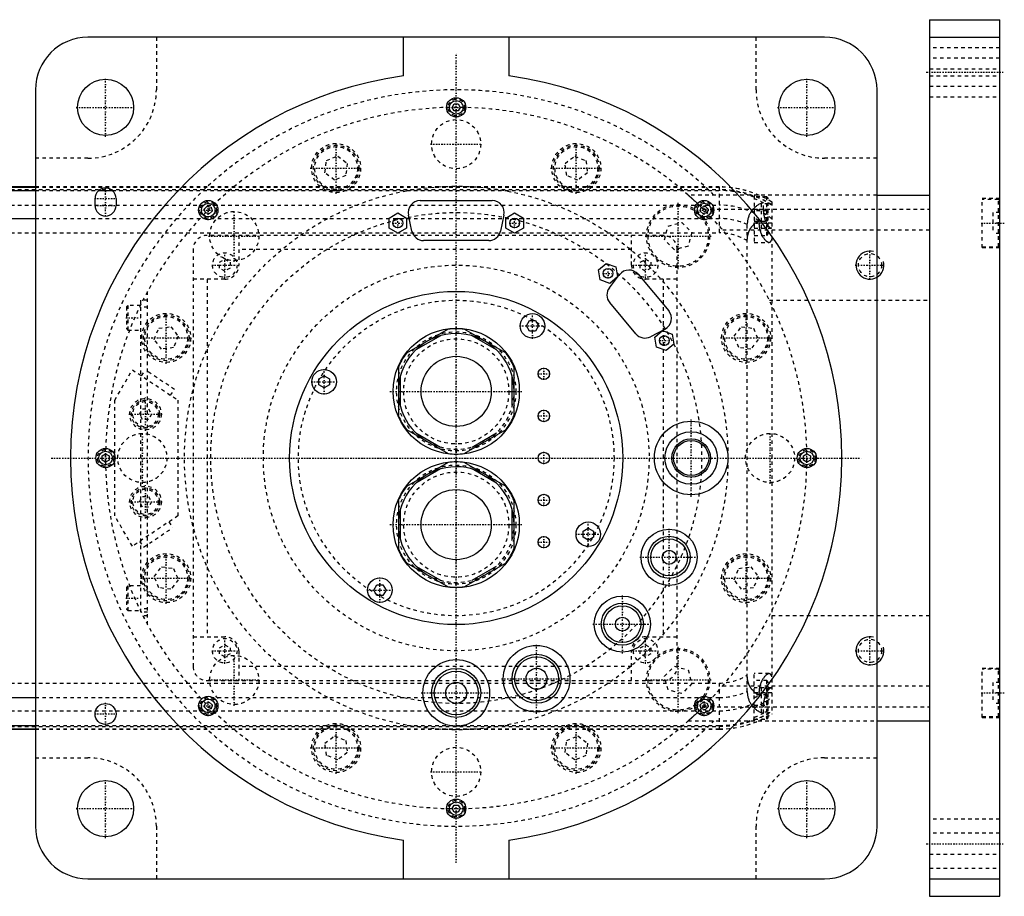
# Model space of a CAD drawing. Extents: x -706 to 156, y -125 to 125.
# Tile 7 of 7: x -124 to 156, y -125 to 125. Entities that reach past the tile are written whole.
import ezdxf

# ---------------------------------------------------------------- set-up
doc = ezdxf.new("R2010")
doc.units = 0
doc.linetypes.add('CENTER', pattern=[1.5, 0.45, -0.5, 0.05, -0.5])
doc.linetypes.add('DASHED', pattern=[2, 1, -1])
for name, color, linetype in [('AM_0', 7, 'CONTINUOUS'), ('AM_10', 7, 'CONTINUOUS'), ('AM_3', 7, 'DASHED'), ('AM_7', 7, 'CENTER')]:
    doc.layers.add(name, color=color, linetype=linetype)

msp = doc.modelspace()

# ---------------------------------------------------------------- linework, layer by layer
at = {"layer": 'AM_0', "color": 7, "linetype": 'CONTINUOUS'}
for p, q in [((135, 125), (155, 125)), ((135, 125), (135, -125)), ((155, -125), (155, 125)), ((105, 120), (-105, 120)), ((-15, 108.97), (-15, 120)), ((15, 120), (15, 108.97)), ((135, 120), (155, 120)), ((-120, 105), (-120, -105)), ((120, -105), (120, 105)), ((-1.15, 100), (-0.58, 101)), ((-0.58, 99), (-1.15, 100)), ((-0.58, 101), (0.58, 101)), ((0.58, 99), (-0.58, 99)), ((0.58, 101), (1.15, 100)), ((1.15, 100), (0.58, 99)), ((-120, 77.32), (-190.79, 77.32)), ((-190.6, 77.28), (-120, 77.28)), ((-186.5, 76.29), (-120, 76.29)), ((-101.93, 76.29), (-98.07, 76.29)), ((-103, 72), (-103, 74)), ((-97, 74), (-97, 72)), ((-10.3, 73.4), (10.3, 73.4)), ((120, 75), (135, 75)), ((-71.83, 71.01), (-71.01, 71.83)), ((-71.53, 69.89), (-71.83, 71.01)), ((-71.01, 71.83), (-69.89, 71.53)), ((-69.6, 70.41), (-70.41, 69.6)), ((-69.89, 71.53), (-69.6, 70.41)), ((69.6, 70.41), (69.89, 71.53)), ((70.41, 69.6), (69.6, 70.41)), ((69.89, 71.53), (71.01, 71.83)), ((71.01, 71.83), (71.83, 71.01)), ((71.83, 71.01), (71.53, 69.89)), ((-167.3, 68.3), (-120, 68.3)), ((-70.41, 69.6), (-71.53, 69.89)), ((-19.15, 68.44), (-16.65, 69.89)), ((-19.15, 65.56), (-19.15, 68.44)), ((-16.65, 69.89), (-14.15, 68.44)), ((-14.15, 68.44), (-14.15, 65.56)), ((-12.62, 64.68), (-13.62, 69.28)), ((13.62, 69.28), (12.62, 64.68)), ((14.15, 68.44), (16.65, 69.89)), ((14.15, 65.56), (14.15, 68.44)), ((16.65, 69.89), (19.15, 68.44)), ((19.15, 68.44), (19.15, 65.56)), ((71.53, 69.89), (70.41, 69.6)), ((-16.65, 64.11), (-19.15, 65.56)), ((-14.15, 65.56), (-16.65, 64.11)), ((16.65, 64.11), (14.15, 65.56)), ((19.15, 65.56), (16.65, 64.11)), ((9.3, 62), (-9.3, 62)), ((40.58, 53.63), (42.79, 55.49)), ((41.08, 50.79), (40.58, 53.63)), ((42.79, 55.49), (45.5, 54.5)), ((45.5, 54.5), (46, 51.65)), ((43.79, 49.8), (41.08, 50.79)), ((43.68, 48.56), (46.56, 52.29)), ((46, 51.65), (43.79, 49.8)), ((51.86, 52.39), (60.6, 41.97)), ((51.22, 35.41), (43.77, 44.3)), ((-2.3, 36.73), (-14.2, 29.85)), ((14.2, 29.85), (2.3, 36.73)), ((20.02, 37.67), (20.88, 39.17)), ((20.88, 36.17), (20.02, 37.67)), ((20.88, 39.17), (22.62, 39.17)), ((22.62, 39.17), (23.48, 37.67)), ((23.48, 37.67), (22.62, 36.17)), ((59.58, 36.78), (55.41, 34.59)), ((-4.51, 34.87), (-11.49, 30.84)), ((11.49, 30.84), (4.51, 34.87)), ((22.62, 36.17), (20.88, 36.17)), ((56.65, 34.48), (58.86, 36.33)), ((57.15, 31.64), (56.65, 34.48)), ((58.86, 36.33), (61.57, 35.35)), ((61.57, 35.35), (62.07, 32.5)), ((59.86, 30.65), (57.15, 31.64)), ((62.07, 32.5), (59.86, 30.65)), ((-16.5, 25.87), (-16.5, 12.12)), ((16.5, 12.12), (16.5, 25.87)), ((-39.17, 22.62), (-37.67, 23.48)), ((-39.17, 20.88), (-39.17, 22.62)), ((-37.67, 23.48), (-36.17, 22.62)), ((-36.17, 22.62), (-36.17, 20.88)), ((-16, 23.03), (-16, 14.97)), ((16, 14.97), (16, 23.03)), ((-37.67, 20.02), (-39.17, 20.88)), ((-36.17, 20.88), (-37.67, 20.02)), ((-14.2, 8.15), (-2.3, 1.27)), ((-11.49, 7.16), (-4.51, 3.13)), ((2.3, 1.27), (14.2, 8.15)), ((4.51, 3.13), (11.49, 7.16)), ((-101, 0.58), (-100, 1.15)), ((-101, -0.58), (-101, 0.58)), ((-100, 1.15), (-99, 0.58)), ((-99, 0.58), (-99, -0.58)), ((99, 0.58), (100, 1.15)), ((99, -0.58), (99, 0.58)), ((100, 1.15), (101, 0.58)), ((101, 0.58), (101, -0.58)), ((-100, -1.15), (-101, -0.58)), ((-99, -0.58), (-100, -1.15)), ((-2.3, -1.27), (-14.2, -8.15)), ((14.2, -8.15), (2.3, -1.27)), ((100, -1.15), (99, -0.58)), ((101, -0.58), (100, -1.15)), ((-4.51, -3.13), (-11.49, -7.16)), ((11.49, -7.16), (4.51, -3.13)), ((-16.5, -12.13), (-16.5, -25.88)), ((16.5, -25.88), (16.5, -12.13)), ((-16, -14.97), (-16, -23.03)), ((16, -23.03), (16, -14.97)), ((36.17, -20.88), (37.67, -20.02)), ((36.17, -22.62), (36.17, -20.88)), ((37.67, -20.02), (39.17, -20.88)), ((39.17, -20.88), (39.17, -22.62)), ((37.67, -23.48), (36.17, -22.62)), ((39.17, -22.62), (37.67, -23.48)), ((-14.2, -29.85), (-2.3, -36.73)), ((-11.49, -30.84), (-4.51, -34.87)), ((2.3, -36.73), (14.2, -29.85)), ((4.51, -34.87), (11.49, -30.84)), ((-23.48, -37.67), (-22.62, -36.17)), ((-22.62, -36.17), (-20.88, -36.17)), ((-20.88, -36.17), (-20.02, -37.67)), ((-22.62, -39.17), (-23.48, -37.67)), ((-20.88, -39.17), (-22.62, -39.17)), ((-20.02, -37.67), (-20.88, -39.17)), ((-167.3, -68.3), (-120, -68.3)), ((-71.83, -71.01), (-71.53, -69.89)), ((-71.53, -69.89), (-70.41, -69.6)), ((-70.41, -69.6), (-69.6, -70.41)), ((69.6, -70.41), (70.41, -69.6)), ((70.41, -69.6), (71.53, -69.89)), ((71.53, -69.89), (71.83, -71.01)), ((-71.01, -71.83), (-71.83, -71.01)), ((-69.89, -71.53), (-71.01, -71.83)), ((-69.6, -70.41), (-69.89, -71.53)), ((69.89, -71.53), (69.6, -70.41)), ((71.01, -71.83), (69.89, -71.53)), ((71.83, -71.01), (71.01, -71.83)), ((120, -75), (135, -75)), ((-190.79, -77.32), (-120, -77.32)), ((-190.6, -77.28), (-120, -77.28)), ((-186.5, -76.29), (-120, -76.29)), ((-1.15, -100), (-0.58, -99)), ((-0.58, -101), (-1.15, -100)), ((-0.58, -99), (0.58, -99)), ((0.58, -101), (-0.58, -101)), ((0.58, -99), (1.15, -100)), ((1.15, -100), (0.58, -101)), ((-15, -120), (-15, -108.97)), ((15, -108.97), (15, -120)), ((-105, -120), (105, -120)), ((135, -120), (155, -120)), ((135, -125), (155, -125))]:
    msp.add_line(p, q, dxfattribs=at)
for centre, radius in [((-100, 100), 8), ((100, 100), 8), ((0, 100), 2.75), ((0, 100), 1.95), ((-70.71, 70.71), 2.75), ((70.71, 70.71), 2.75), ((-70.71, 70.71), 1.95), ((70.71, 70.71), 1.95), ((-16.65, 67), 1.4), ((16.65, 67), 1.4), ((43.29, 52.64), 1.4), ((0, 0), 47.5), ((21.75, 37.67), 3.5), ((0, 19), 18), ((59.36, 33.49), 1.4), ((0, 19), 10), ((25, 24), 1.65), ((-37.67, 21.75), 3.5), ((25, 12), 1.65), ((67, 0), 10.5), ((67, 0), 7.5), ((67, 0), 5.5), ((67, 0), 5), ((-100, 0), 2.75), ((-100, 0), 1.95), ((25, 0), 1.65), ((100, 0), 2.75), ((100, 0), 1.95), ((0, -19), 18), ((0, -19), 10), ((25, -12), 1.65), ((37.67, -21.75), 3.5), ((25, -24), 1.65), ((60.72, -28.32), 8), ((60.72, -28.32), 6), ((60.72, -28.32), 5.25), ((60.72, -28.32), 2), ((-21.75, -37.67), 3.5), ((47.38, -47.38), 8), ((47.38, -47.38), 6), ((47.38, -47.38), 5.25), ((47.38, -47.38), 2), ((22.92, -62.96), 9.5), ((22.92, -62.96), 7), ((0, -67), 9.5), ((22.92, -62.96), 6.25), ((0, -67), 7), ((0, -67), 6.25), ((22.92, -62.96), 3), ((0, -67), 3), ((-100, -73), 3), ((-70.71, -70.71), 2.75), ((-70.71, -70.71), 1.95), ((70.71, -70.71), 2.75), ((70.71, -70.71), 1.95), ((-100, -100), 8), ((100, -100), 8), ((0, -100), 2.75), ((0, -100), 1.95)]:
    msp.add_circle(centre, radius, dxfattribs=at)
for centre, radius, start, end in [((-105, 105), 15, 90, 180), ((105, 105), 15, 0, 90), ((0, 0), 110, 97.8375, 262.1625), ((0, 0), 110, 277.8375, 82.1625), ((-100, 74), 3, 0, 180), ((-10.3, 70), 3.4, 90, 192.2648), ((10.3, 70), 3.4, 347.7352, 90), ((-100, 72), 3, 180, 0), ((-9.3, 65.4), 3.4, 192.2648, 270), ((9.3, 65.4), 3.4, 270, 347.7352), ((49.25, 50.2), 3.4, 40, 142.2648), ((46.37, 46.48), 3.4, 142.2648, 220), ((57.99, 39.79), 3.4, 297.7352, 40), ((0, 19), 17.87, 82.6199, 97.3801), ((0, 19), 16.5, 0, 240), ((53.83, 37.6), 3.4, 220, 297.7352), ((0, 19), 17.88, 142.6199, 157.3801), ((0, 19), 17.88, 22.6199, 37.3801), ((0, 19), 17.88, 202.6199, 217.3801), ((0, 19), 17.87, 322.6199, 337.3801), ((0, 19), 17.87, 262.6199, 277.3801), ((0, -19), 16.5, 0, 240), ((0, -19), 17.87, 82.6199, 97.3801), ((0, -19), 17.88, 142.6199, 157.3801), ((0, -19), 17.87, 22.6199, 37.3801), ((0, -19), 17.87, 202.6199, 217.3801), ((0, -19), 17.87, 322.6199, 337.3801), ((0, -19), 17.87, 262.6199, 277.3801), ((-105, -105), 15, 180, 270), ((105, -105), 15, 270, 0)]:
    msp.add_arc(centre, radius, start, end, dxfattribs=at)
at = {"layer": 'AM_10', "color": 7, "linetype": 'CONTINUOUS'}
for centre in [(118, 55), (118, -55)]:
    msp.add_arc(centre, 4, 75, 15, dxfattribs=at)
at = {"layer": 'AM_3', "color": 6, "linetype": 'DASHED'}
for p, q in [((-85.5, 120), (-85.5, 105)), ((85.5, 105), (85.5, 120)), ((155, 117), (135, 117)), ((155, 114), (135, 114)), ((135, 111), (155, 111)), ((135, 109), (155, 109)), ((135, 106), (155, 106)), ((135, 103), (155, 103)), ((-105, 85.5), (-120, 85.5)), ((-37.45, 81.36), (-37, 84.8)), ((-37, 84.8), (-33.8, 86.12)), ((-33.8, 86.12), (-31.05, 84.01)), ((31.05, 84.01), (33.8, 86.12)), ((33.8, 86.12), (37, 84.8)), ((37, 84.8), (37.45, 81.36)), ((120, 85.5), (105, 85.5)), ((-31.05, 84.01), (-31.5, 80.58)), ((31.5, 80.58), (31.05, 84.01)), ((-34.7, 79.25), (-37.45, 81.36)), ((-31.5, 80.58), (-34.7, 79.25)), ((34.7, 79.25), (31.5, 80.58)), ((37.45, 81.36), (34.7, 79.25)), ((-309, 76.54), (75, 76.54)), ((75, 77.32), (-120, 77.32)), ((-120, 77.28), (75, 77.28)), ((-120, 76.29), (-101.93, 76.29)), ((-98.07, 76.29), (75, 76.29)), ((75, 77.32), (75, 64.2)), ((120, 75), (66.14, 75)), ((85, 74.75), (85, 61.5)), ((88.6, 74.5), (85, 74.5)), ((89, 74.1), (88.6, 74.5)), ((88.6, 63.5), (88.6, 74.5)), ((89, 63.9), (89, 74.1)), ((90, 73.02), (90, -73.02)), ((155, 74), (150, 74)), ((150, 60), (150, 74)), ((154.6, 73.75), (150, 73.75)), ((155, 73.35), (154.6, 73.75)), ((154.6, 60.25), (154.6, 73.75)), ((-309, 72.1), (75, 72.1)), ((70.42, 71), (135, 71)), ((88.6, 70.5), (85, 70.5)), ((87, 72.5), (87, 69.5)), ((89, 72.5), (87, 72.5)), ((87.65, 71), (87.65, 72.74)), ((89, 70.1), (88.6, 70.5)), ((-120, 68.3), (75, 68.3)), ((85, 67.5), (88.6, 67.5)), ((86.34, 67.64), (86.34, 67)), ((89, 69.5), (87, 69.5)), ((87, 68.5), (87, 65.5)), ((89, 68.5), (87, 68.5)), ((88.6, 67.5), (89, 67.9)), ((153, 70), (153, 64)), ((155, 70), (153, 70)), ((59.38, 62.24), (60.43, 66.14)), ((60.43, 66.14), (64.33, 67.19)), ((64.33, 67.19), (67.19, 64.33)), ((135, 65), (75.99, 65)), ((83, -66.56), (83, 66.56)), ((90, 67), (85, 67)), ((85, 65.5), (89.8, 65.5)), ((155, 67), (153, 67)), ((-309, 64.2), (75, 64.2)), ((59, 63.5), (-71, 63.5)), ((-62, 63.5), (-62, 55)), ((50, 55), (50, 63.5)), ((62.24, 59.38), (59.38, 62.24)), ((67.19, 64.33), (66.14, 60.43)), ((85, 63.5), (88.6, 63.5)), ((88.6, 63.5), (89, 63.9)), ((155, 64), (153, 64)), ((-75, 59.5), (-75, -59.5)), ((50, 59.5), (-62, 59.5)), ((66.14, 60.43), (62.24, 59.38)), ((63, -59.5), (63, 59.5)), ((85, 61.5), (89.23, 61.5)), ((150, 60.25), (154.6, 60.25)), ((150, 60), (155, 60)), ((154.6, 60.25), (155, 60.65)), ((-67.5, 55.87), (-66, 56.73)), ((-66, 56.73), (-64.5, 55.87)), ((52.5, 55.87), (54, 56.73)), ((54, 56.73), (55.5, 55.87)), ((-67.5, 54.13), (-67.5, 55.87)), ((-66, 53.27), (-67.5, 54.13)), ((-64.5, 54.13), (-66, 53.27)), ((-64.5, 55.87), (-64.5, 54.13)), ((52.5, 54.13), (52.5, 55.87)), ((54, 53.27), (52.5, 54.13)), ((55.5, 54.13), (54, 53.27)), ((55.5, 55.87), (55.5, 54.13)), ((-66, 51), (-75, 51)), ((-71, 51), (-71, -51)), ((63, 51), (54, 51)), ((59, 51), (59, -51)), ((-90, 45), (-90, -45)), ((-88, 45), (-90, 45)), ((-88, -47.5), (-88, 47.5)), ((89.3, 45), (135, 45)), ((-93.6, 43.5), (-94, 43.1)), ((-94, 43.1), (-94, 36.9)), ((-90, 43.5), (-93.6, 43.5)), ((-93.6, 43.5), (-93.6, 36.5)), ((-88, 43), (-90, 43)), ((-94, 36.9), (-93.6, 36.5)), ((-86.12, 33.8), (-84.8, 37)), ((-84.8, 37), (-81.36, 37.45)), ((-81.36, 37.45), (-79.25, 34.7)), ((79.25, 34.7), (81.36, 37.45)), ((81.36, 37.45), (84.8, 37)), ((84.8, 37), (86.12, 33.8)), ((-93.6, 36.5), (-90, 36.5)), ((-84.01, 31.05), (-86.12, 33.8)), ((-79.25, 34.7), (-80.58, 31.5)), ((80.58, 31.5), (79.25, 34.7)), ((86.12, 33.8), (84.01, 31.05)), ((-80.58, 31.5), (-84.01, 31.05)), ((84.01, 31.05), (80.58, 31.5)), ((-97.35, 16.5), (-92.35, 25.16)), ((-92.35, 25.16), (-79.35, 16.5)), ((-89.75, 23.43), (-88.64, 25.09)), ((-80.32, 19.55), (-88.64, 25.09)), ((-81.43, 17.89), (-80.32, 19.55)), ((-97.35, -16.5), (-97.35, 16.5)), ((-79.35, 16.5), (-79.35, -16.5)), ((-90.33, 12.5), (-89.47, 14)), ((-89.47, 11), (-90.33, 12.5)), ((-89.47, 14), (-87.73, 14)), ((-87.73, 14), (-86.87, 12.5)), ((-86.87, 12.5), (-87.73, 11)), ((-87.73, 11), (-89.47, 11)), ((-90.33, -12.5), (-89.47, -11)), ((-89.47, -11), (-87.73, -11)), ((-87.73, -11), (-86.87, -12.5)), ((-89.47, -14), (-90.33, -12.5)), ((-87.73, -14), (-89.47, -14)), ((-86.87, -12.5), (-87.73, -14)), ((-92.35, -25.16), (-97.35, -16.5)), ((-79.35, -16.5), (-92.35, -25.16)), ((-81.95, -18.23), (-80.84, -19.89)), ((-89.16, -25.44), (-80.84, -19.89)), ((-90.27, -23.77), (-89.16, -25.44)), ((-86.12, -33.8), (-84.01, -31.05)), ((-84.01, -31.05), (-80.58, -31.5)), ((-80.58, -31.5), (-79.25, -34.7)), ((79.25, -34.7), (80.58, -31.5)), ((80.58, -31.5), (84.01, -31.05)), ((84.01, -31.05), (86.12, -33.8)), ((-93.6, -36.5), (-94, -36.9)), ((-90, -36.5), (-93.6, -36.5)), ((-93.6, -36.5), (-93.6, -43.5)), ((-84.8, -37), (-86.12, -33.8)), ((-79.25, -34.7), (-81.36, -37.45)), ((81.36, -37.45), (79.25, -34.7)), ((86.12, -33.8), (84.8, -37)), ((-94, -36.9), (-94, -43.1)), ((-81.36, -37.45), (-84.8, -37)), ((84.8, -37), (81.36, -37.45)), ((-94, -43.1), (-93.6, -43.5)), ((-93.6, -43.5), (-90, -43.5)), ((-88, -43), (-90, -43)), ((-88, -44), (-90, -44)), ((-88, -45), (-90, -45)), ((135, -45), (89.3, -45)), ((-75, -51), (-66, -51)), ((-67.5, -54.13), (-66, -53.27)), ((-66, -53.27), (-64.5, -54.13)), ((52.5, -54.13), (54, -53.27)), ((54, -51), (63, -51)), ((54, -53.27), (55.5, -54.13)), ((-67.5, -55.87), (-67.5, -54.13)), ((-66, -56.73), (-67.5, -55.87)), ((-64.5, -55.87), (-66, -56.73)), ((-64.5, -54.13), (-64.5, -55.87)), ((-62, -55), (-62, -63.5)), ((50, -63.5), (50, -55)), ((52.5, -55.87), (52.5, -54.13)), ((54, -56.73), (52.5, -55.87)), ((55.5, -55.87), (54, -56.73)), ((55.5, -54.13), (55.5, -55.87)), ((50, -59.5), (-62, -59.5)), ((59.38, -62.24), (62.24, -59.38)), ((62.24, -59.38), (66.14, -60.43)), ((66.14, -60.43), (67.19, -64.33)), ((89.23, -61.5), (85, -61.5)), ((85, -74.75), (85, -61.5)), ((155, -60), (150, -60)), ((150, -74), (150, -60)), ((154.6, -60.25), (150, -60.25)), ((155, -60.65), (154.6, -60.25)), ((154.6, -73.75), (154.6, -60.25)), ((-309, -64.2), (75, -64.2)), ((-71, -63.5), (59, -63.5)), ((60.43, -66.14), (59.38, -62.24)), ((67.19, -64.33), (64.33, -67.19)), ((75, -64.2), (75, -77.32)), ((88.6, -63.5), (85, -63.5)), ((89, -63.9), (88.6, -63.5)), ((88.6, -74.5), (88.6, -63.5)), ((89, -74.1), (89, -63.9)), ((153, -64), (153, -70)), ((155, -64), (153, -64)), ((64.33, -67.19), (60.43, -66.14)), ((75.99, -65), (135, -65)), ((89.8, -65.5), (85, -65.5)), ((90, -67), (85, -67)), ((86.34, -67), (86.34, -67.64)), ((87, -65.5), (87, -68.5)), ((155, -67), (153, -67)), ((-120, -68.3), (75, -68.3)), ((88.6, -67.5), (85, -67.5)), ((89, -68.5), (87, -68.5)), ((87, -69.5), (87, -72.5)), ((89, -69.5), (87, -69.5)), ((89, -67.9), (88.6, -67.5)), ((88.6, -70.5), (89, -70.1)), ((155, -70), (153, -70)), ((-309, -72.1), (75, -72.1)), ((70.42, -71), (135, -71)), ((85, -70.5), (88.6, -70.5)), ((89, -72.5), (87, -72.5)), ((87.65, -72.74), (87.65, -71)), ((66.14, -75), (120, -75)), ((85, -74.5), (88.6, -74.5)), ((88.6, -74.5), (89, -74.1)), ((150, -73.75), (154.6, -73.75)), ((150, -74), (155, -74)), ((154.6, -73.75), (155, -73.35)), ((-309, -76.54), (75, -76.54)), ((-120, -76.29), (75, -76.29)), ((-120, -77.28), (75, -77.28)), ((-120, -77.32), (75, -77.32)), ((-37.45, -81.36), (-34.7, -79.25)), ((-37, -84.8), (-37.45, -81.36)), ((-34.7, -79.25), (-31.5, -80.58)), ((-31.5, -80.58), (-31.05, -84.01)), ((31.05, -84.01), (31.5, -80.58)), ((31.5, -80.58), (34.7, -79.25)), ((34.7, -79.25), (37.45, -81.36)), ((37.45, -81.36), (37, -84.8)), ((-31.05, -84.01), (-33.8, -86.12)), ((33.8, -86.12), (31.05, -84.01)), ((-120, -85.5), (-105, -85.5)), ((-33.8, -86.12), (-37, -84.8)), ((37, -84.8), (33.8, -86.12)), ((105, -85.5), (120, -85.5)), ((155, -103), (135, -103)), ((-85.5, -105), (-85.5, -120)), ((85.5, -120), (85.5, -105)), ((155, -107), (135, -107)), ((135, -113), (155, -113)), ((135, -117), (155, -117))]:
    msp.add_line(p, q, dxfattribs=at)
for points in [[(66.14, 75, 0), (66.14, 75, 0), (66.15, 75, 0), (66.15, 75, 0), (66.15, 74.99, 0), (66.15, 74.99, 0), (66.16, 74.99, 0), (66.16, 74.98, 0), (66.17, 74.97, 0), (66.18, 74.97, 0), (66.19, 74.96, 0), (66.2, 74.95, 0), (66.21, 74.95, 0), (66.22, 74.93, 0), (66.23, 74.92, 0), (66.25, 74.91, 0), (66.27, 74.89, 0), (66.29, 74.87, 0), (66.3, 74.87, 0), (66.31, 74.86, 0), (66.33, 74.84, 0), (66.35, 74.82, 0), (66.36, 74.81, 0), (66.37, 74.8, 0), (66.4, 74.77, 0), (66.42, 74.75, 0), (66.44, 74.74, 0), (66.45, 74.73, 0), (66.48, 74.7, 0), (66.51, 74.68, 0), (66.54, 74.65, 0), (66.57, 74.62, 0), (66.6, 74.59, 0), (66.62, 74.58, 0), (66.63, 74.57, 0), (66.67, 74.54, 0), (66.7, 74.51, 0), (66.74, 74.47, 0), (66.77, 74.44, 0), (66.81, 74.41, 0), (66.83, 74.39, 0), (66.84, 74.38, 0), (66.88, 74.34, 0), (66.92, 74.31, 0), (66.96, 74.27, 0), (67, 74.24, 0), (67.04, 74.2, 0), (67.06, 74.19, 0), (67.08, 74.17, 0), (67.12, 74.13, 0), (67.16, 74.1, 0), (67.2, 74.06, 0), (67.24, 74.02, 0), (67.28, 73.99, 0), (67.3, 73.97, 0), (67.32, 73.95, 0), (67.36, 73.91, 0), (67.4, 73.87, 0), (67.45, 73.83, 0), (67.49, 73.79, 0), (67.53, 73.75, 0), (67.55, 73.73, 0), (67.58, 73.71, 0), (67.62, 73.67, 0), (67.67, 73.63, 0), (67.69, 73.61, 0), (67.83, 73.48, 0), (68.12, 73.21, 0), (68.41, 72.94, 0), (68.72, 72.65, 0), (69.03, 72.35, 0), (69.34, 72.05, 0), (69.5, 71.9, 0), (69.66, 71.75, 0), (69.97, 71.45, 0), (70.27, 71.15, 0), (70.42, 71, 0)], [(84.35, 70.61, 0), (84.28, 70.52, 0), (84.15, 70.34, 0), (84.03, 70.15, 0), (83.97, 70.06, 0), (83.91, 69.96, 0), (83.79, 69.76, 0), (83.68, 69.55, 0), (83.58, 69.34, 0), (83.49, 69.12, 0), (83.4, 68.9, 0), (83.36, 68.78, 0), (83.32, 68.67, 0), (83.25, 68.43, 0), (83.19, 68.19, 0), (83.13, 67.94, 0), (83.09, 67.7, 0), (83.05, 67.45, 0), (83.04, 67.32, 0), (83.03, 67.2, 0), (83.01, 66.94, 0), (83, 66.69, 0), (83, 66.56, 0)], [(87.65, 72.74, 0), (87.56, 72.73, 0), (87.38, 72.7, 0), (87.2, 72.65, 0), (87.11, 72.62, 0), (87.01, 72.59, 0), (86.83, 72.53, 0), (86.64, 72.45, 0), (86.44, 72.36, 0), (86.25, 72.26, 0), (86.06, 72.15, 0), (85.97, 72.09, 0), (85.87, 72.03, 0), (85.68, 71.9, 0), (85.5, 71.76, 0), (85.31, 71.61, 0), (85.13, 71.45, 0), (84.95, 71.28, 0), (84.86, 71.19, 0), (84.78, 71.1, 0), (84.6, 70.91, 0), (84.43, 70.71, 0), (84.35, 70.61, 0)], [(89.8, 65.5, 0), (89.79, 65.5, 0), (89.77, 65.5, 0), (89.75, 65.5, 0), (89.74, 65.5, 0), (89.73, 65.51, 0), (89.71, 65.51, 0), (89.7, 65.52, 0), (89.68, 65.52, 0), (89.66, 65.53, 0), (89.63, 65.54, 0), (89.62, 65.55, 0), (89.61, 65.55, 0), (89.59, 65.56, 0), (89.57, 65.57, 0), (89.55, 65.59, 0), (89.53, 65.6, 0), (89.5, 65.62, 0), (89.49, 65.63, 0), (89.48, 65.64, 0), (89.46, 65.65, 0), (89.43, 65.67, 0), (89.42, 65.68, 0), (89.41, 65.69, 0), (89.39, 65.72, 0), (89.36, 65.74, 0), (89.35, 65.75, 0), (89.34, 65.76, 0), (89.31, 65.79, 0), (89.29, 65.81, 0), (89.26, 65.84, 0), (89.24, 65.87, 0), (89.21, 65.9, 0), (89.2, 65.92, 0), (89.18, 65.93, 0), (89.16, 65.96, 0), (89.13, 66, 0), (89.11, 66.03, 0), (89.08, 66.06, 0), (89.05, 66.1, 0), (89.04, 66.12, 0), (89.03, 66.14, 0), (89, 66.17, 0), (88.97, 66.21, 0), (88.95, 66.25, 0), (88.92, 66.29, 0), (88.89, 66.34, 0), (88.88, 66.36, 0), (88.87, 66.38, 0), (88.84, 66.42, 0), (88.81, 66.47, 0), (88.79, 66.51, 0), (88.76, 66.56, 0), (88.73, 66.6, 0), (88.72, 66.63, 0), (88.71, 66.65, 0), (88.68, 66.7, 0), (88.66, 66.75, 0), (88.63, 66.8, 0), (88.6, 66.85, 0), (88.58, 66.9, 0), (88.57, 66.93, 0), (88.55, 66.95, 0), (88.53, 67, 0), (88.5, 67.06, 0), (88.49, 67.08, 0), (88.48, 67.11, 0), (88.45, 67.16, 0), (88.43, 67.22, 0), (88.42, 67.25, 0), (88.41, 67.28, 0), (88.38, 67.33, 0), (88.36, 67.39, 0), (88.33, 67.45, 0), (88.31, 67.51, 0), (88.28, 67.57, 0), (88.27, 67.6, 0), (88.26, 67.63, 0), (88.24, 67.69, 0), (88.21, 67.76, 0), (88.19, 67.82, 0), (88.17, 67.89, 0), (88.15, 67.95, 0), (88.13, 67.99, 0), (88.12, 68.02, 0), (88.1, 68.09, 0), (88.08, 68.16, 0), (88.06, 68.23, 0), (88.04, 68.3, 0), (88.02, 68.37, 0), (88.01, 68.41, 0), (88, 68.44, 0), (87.98, 68.52, 0), (87.96, 68.59, 0), (87.94, 68.66, 0), (87.92, 68.74, 0), (87.9, 68.81, 0), (87.89, 68.85, 0), (87.88, 68.89, 0), (87.87, 68.96, 0), (87.85, 69.04, 0), (87.84, 69.12, 0), (87.82, 69.2, 0), (87.81, 69.27, 0), (87.8, 69.31, 0), (87.79, 69.35, 0), (87.78, 69.43, 0), (87.77, 69.51, 0), (87.76, 69.55, 0), (87.75, 69.59, 0), (87.74, 69.67, 0), (87.73, 69.75, 0), (87.73, 69.79, 0), (87.72, 69.83, 0), (87.71, 69.91, 0), (87.7, 69.99, 0), (87.69, 70.07, 0), (87.69, 70.15, 0), (87.68, 70.24, 0), (87.68, 70.28, 0), (87.67, 70.32, 0), (87.67, 70.4, 0), (87.66, 70.48, 0), (87.66, 70.56, 0), (87.66, 70.64, 0), (87.65, 70.72, 0), (87.65, 70.76, 0), (87.65, 70.8, 0), (87.65, 70.88, 0), (87.65, 70.96, 0), (87.65, 71, 0)], [(83, 61.92, 0), (83, 62.15, 0), (83.01, 62.41, 0), (83.02, 62.48, 0), (83.02, 62.55, 0), (83.03, 62.59, 0), (83.03, 62.63, 0), (83.04, 62.7, 0), (83.04, 62.77, 0), (83.05, 62.85, 0), (83.06, 62.92, 0), (83.07, 62.99, 0), (83.07, 63.03, 0), (83.08, 63.07, 0), (83.09, 63.14, 0), (83.1, 63.21, 0), (83.11, 63.25, 0), (83.11, 63.28, 0), (83.13, 63.36, 0), (83.14, 63.43, 0), (83.15, 63.46, 0), (83.16, 63.5, 0), (83.17, 63.57, 0), (83.19, 63.64, 0), (83.21, 63.71, 0), (83.22, 63.78, 0), (83.24, 63.86, 0), (83.25, 63.89, 0), (83.26, 63.93, 0), (83.28, 63.99, 0), (83.3, 64.06, 0), (83.32, 64.13, 0), (83.35, 64.2, 0), (83.37, 64.27, 0), (83.38, 64.3, 0), (83.39, 64.33, 0), (83.42, 64.4, 0), (83.44, 64.47, 0), (83.47, 64.53, 0), (83.49, 64.6, 0), (83.52, 64.66, 0), (83.54, 64.69, 0), (83.55, 64.72, 0), (83.58, 64.79, 0), (83.61, 64.85, 0), (83.64, 64.91, 0), (83.67, 64.97, 0), (83.7, 65.03, 0), (83.71, 65.06, 0), (83.73, 65.09, 0), (83.76, 65.15, 0), (83.79, 65.21, 0), (83.83, 65.27, 0), (83.86, 65.33, 0), (83.89, 65.39, 0), (83.91, 65.42, 0), (83.93, 65.45, 0), (83.96, 65.5, 0), (84, 65.56, 0), (84.02, 65.59, 0), (84.04, 65.61, 0), (84.07, 65.67, 0), (84.11, 65.72, 0), (84.13, 65.75, 0), (84.15, 65.78, 0), (84.19, 65.83, 0), (84.22, 65.88, 0), (84.26, 65.93, 0), (84.3, 65.98, 0), (84.34, 66.03, 0), (84.36, 66.06, 0), (84.38, 66.08, 0), (84.42, 66.13, 0), (84.46, 66.18, 0), (84.6, 66.34, 0), (84.86, 66.6, 0), (85.11, 66.84, 0), (85.38, 67.05, 0), (85.51, 67.15, 0), (85.65, 67.25, 0), (85.92, 67.42, 0), (86.2, 67.57, 0), (86.34, 67.64, 0)], [(86.34, 67, 0), (86.34, 66.96, 0), (86.34, 66.88, 0), (86.34, 66.79, 0), (86.34, 66.75, 0), (86.34, 66.71, 0), (86.35, 66.63, 0), (86.35, 66.54, 0), (86.36, 66.46, 0), (86.36, 66.37, 0), (86.37, 66.29, 0), (86.38, 66.25, 0), (86.38, 66.21, 0), (86.39, 66.12, 0), (86.4, 66.04, 0), (86.41, 65.95, 0), (86.42, 65.87, 0), (86.44, 65.79, 0), (86.44, 65.75, 0), (86.45, 65.71, 0), (86.47, 65.62, 0), (86.48, 65.54, 0), (86.49, 65.5, 0)], [(86.49, 65.5, 0), (86.5, 65.44, 0), (86.53, 65.31, 0), (86.56, 65.19, 0), (86.58, 65.13, 0), (86.59, 65.07, 0), (86.63, 64.95, 0), (86.66, 64.83, 0), (86.7, 64.71, 0), (86.73, 64.6, 0), (86.77, 64.48, 0), (86.79, 64.43, 0), (86.82, 64.37, 0), (86.86, 64.26, 0), (86.9, 64.15, 0), (86.94, 64.04, 0), (86.99, 63.94, 0), (87.04, 63.84, 0), (87.06, 63.79, 0), (87.08, 63.74, 0), (87.13, 63.64, 0), (87.18, 63.54, 0), (87.2, 63.5, 0)], [(90, 65.59, 0), (89.97, 65.56, 0), (89.9, 65.52, 0), (89.84, 65.5, 0), (89.8, 65.5, 0)], [(87.2, 63.5, 0), (87.26, 63.4, 0), (87.37, 63.2, 0), (87.48, 63.02, 0), (87.53, 62.93, 0), (87.59, 62.84, 0), (87.71, 62.67, 0), (87.83, 62.51, 0), (87.95, 62.36, 0), (88.07, 62.22, 0), (88.19, 62.09, 0), (88.25, 62.03, 0), (88.31, 61.98, 0), (88.43, 61.87, 0), (88.55, 61.78, 0), (88.66, 61.7, 0), (88.78, 61.63, 0), (88.89, 61.58, 0), (88.94, 61.56, 0), (88.99, 61.54, 0), (89.09, 61.51, 0), (89.19, 61.5, 0), (89.23, 61.5, 0)], [(89.23, 61.5, 0), (89.26, 61.5, 0), (89.31, 61.51, 0), (89.37, 61.52, 0), (89.39, 61.52, 0), (89.42, 61.53, 0), (89.47, 61.55, 0), (89.52, 61.58, 0), (89.57, 61.61, 0), (89.62, 61.65, 0), (89.66, 61.69, 0), (89.69, 61.72, 0), (89.71, 61.74, 0), (89.75, 61.8, 0), (89.79, 61.86, 0), (89.83, 61.93, 0), (89.86, 62, 0), (89.9, 62.08, 0), (89.91, 62.12, 0), (89.93, 62.16, 0), (89.96, 62.25, 0), (89.99, 62.34, 0), (90, 62.39, 0)], [(89.23, -61.5, 0), (89.19, -61.5, 0), (89.09, -61.51, 0), (88.99, -61.54, 0), (88.94, -61.56, 0), (88.89, -61.58, 0), (88.78, -61.63, 0), (88.66, -61.7, 0), (88.55, -61.78, 0), (88.43, -61.87, 0), (88.31, -61.98, 0), (88.25, -62.03, 0), (88.19, -62.09, 0), (88.07, -62.22, 0), (87.95, -62.36, 0), (87.83, -62.51, 0), (87.71, -62.67, 0), (87.59, -62.84, 0), (87.53, -62.93, 0), (87.48, -63.02, 0), (87.37, -63.2, 0), (87.26, -63.4, 0), (87.2, -63.5, 0)], [(90, -62.39, 0), (89.99, -62.34, 0), (89.96, -62.25, 0), (89.93, -62.16, 0), (89.91, -62.12, 0), (89.9, -62.08, 0), (89.86, -62, 0), (89.83, -61.93, 0), (89.79, -61.86, 0), (89.75, -61.8, 0), (89.71, -61.74, 0), (89.69, -61.72, 0), (89.66, -61.69, 0), (89.62, -61.65, 0), (89.57, -61.61, 0), (89.52, -61.58, 0), (89.47, -61.55, 0), (89.42, -61.53, 0), (89.39, -61.52, 0), (89.37, -61.52, 0), (89.31, -61.51, 0), (89.26, -61.5, 0), (89.23, -61.5, 0)], [(86.34, -67.64, 0), (86.2, -67.57, 0), (85.92, -67.42, 0), (85.64, -67.24, 0), (85.5, -67.14, 0), (85.36, -67.04, 0), (85.1, -66.82, 0), (84.84, -66.59, 0), (84.59, -66.32, 0), (84.45, -66.16, 0), (84.41, -66.11, 0), (84.37, -66.07, 0), (84.35, -66.04, 0), (84.33, -66.02, 0), (84.29, -65.97, 0), (84.25, -65.92, 0), (84.21, -65.87, 0), (84.17, -65.81, 0), (84.14, -65.76, 0), (84.12, -65.73, 0), (84.1, -65.71, 0), (84.06, -65.65, 0), (84.03, -65.6, 0), (84.01, -65.57, 0), (83.99, -65.54, 0), (83.96, -65.49, 0), (83.92, -65.43, 0), (83.9, -65.4, 0), (83.89, -65.38, 0), (83.85, -65.32, 0), (83.82, -65.26, 0), (83.79, -65.2, 0), (83.75, -65.14, 0), (83.72, -65.08, 0), (83.71, -65.05, 0), (83.69, -65.02, 0), (83.66, -64.96, 0), (83.63, -64.9, 0), (83.6, -64.83, 0), (83.57, -64.77, 0), (83.54, -64.71, 0), (83.53, -64.68, 0), (83.52, -64.64, 0), (83.49, -64.58, 0), (83.46, -64.52, 0), (83.44, -64.45, 0), (83.41, -64.39, 0), (83.39, -64.32, 0), (83.38, -64.29, 0), (83.37, -64.25, 0), (83.34, -64.19, 0), (83.32, -64.12, 0), (83.3, -64.05, 0), (83.28, -63.98, 0), (83.26, -63.92, 0), (83.25, -63.88, 0), (83.24, -63.85, 0), (83.22, -63.78, 0), (83.2, -63.71, 0), (83.19, -63.64, 0), (83.17, -63.57, 0), (83.16, -63.5, 0), (83.15, -63.46, 0), (83.14, -63.43, 0), (83.13, -63.36, 0), (83.11, -63.28, 0), (83.11, -63.25, 0), (83.1, -63.21, 0), (83.09, -63.14, 0), (83.08, -63.07, 0), (83.07, -63.03, 0), (83.07, -62.99, 0), (83.06, -62.92, 0), (83.05, -62.85, 0), (83.04, -62.77, 0), (83.04, -62.7, 0), (83.03, -62.63, 0), (83.03, -62.59, 0), (83.02, -62.55, 0), (83.02, -62.48, 0), (83.01, -62.41, 0), (83, -62.15, 0), (83, -61.92, 0)], [(87.2, -63.5, 0), (87.18, -63.54, 0), (87.13, -63.64, 0), (87.08, -63.74, 0), (87.06, -63.79, 0), (87.04, -63.84, 0), (86.99, -63.94, 0), (86.94, -64.04, 0), (86.9, -64.15, 0), (86.86, -64.26, 0), (86.82, -64.37, 0), (86.79, -64.43, 0), (86.77, -64.48, 0), (86.73, -64.6, 0), (86.7, -64.71, 0), (86.66, -64.83, 0), (86.63, -64.95, 0), (86.59, -65.07, 0), (86.58, -65.13, 0), (86.56, -65.19, 0), (86.53, -65.31, 0), (86.5, -65.44, 0), (86.49, -65.5, 0)], [(83, -66.56, 0), (83, -66.69, 0), (83.01, -66.94, 0), (83.03, -67.19, 0), (83.04, -67.32, 0), (83.05, -67.44, 0), (83.09, -67.69, 0), (83.13, -67.94, 0), (83.18, -68.19, 0), (83.25, -68.43, 0), (83.32, -68.66, 0), (83.36, -68.78, 0), (83.4, -68.89, 0), (83.49, -69.12, 0), (83.58, -69.34, 0), (83.68, -69.55, 0), (83.79, -69.76, 0), (83.91, -69.96, 0), (83.97, -70.06, 0), (84.03, -70.15, 0), (84.15, -70.34, 0), (84.28, -70.52, 0), (84.35, -70.61, 0)], [(86.49, -65.5, 0), (86.48, -65.54, 0), (86.47, -65.62, 0), (86.45, -65.71, 0), (86.44, -65.75, 0), (86.44, -65.79, 0), (86.42, -65.87, 0), (86.41, -65.95, 0), (86.4, -66.04, 0), (86.39, -66.12, 0), (86.38, -66.21, 0), (86.38, -66.25, 0), (86.37, -66.29, 0), (86.36, -66.37, 0), (86.36, -66.46, 0), (86.35, -66.54, 0), (86.35, -66.63, 0), (86.34, -66.71, 0), (86.34, -66.75, 0), (86.34, -66.79, 0), (86.34, -66.88, 0), (86.34, -66.96, 0), (86.34, -67, 0)], [(87.65, -71, 0), (87.65, -70.96, 0), (87.65, -70.88, 0), (87.65, -70.8, 0), (87.65, -70.76, 0), (87.65, -70.72, 0), (87.66, -70.64, 0), (87.66, -70.56, 0), (87.66, -70.48, 0), (87.67, -70.4, 0), (87.67, -70.32, 0), (87.68, -70.28, 0), (87.68, -70.24, 0), (87.69, -70.15, 0), (87.69, -70.07, 0), (87.7, -69.99, 0), (87.71, -69.91, 0), (87.72, -69.83, 0), (87.73, -69.79, 0), (87.73, -69.75, 0), (87.74, -69.67, 0), (87.75, -69.59, 0), (87.76, -69.55, 0), (87.77, -69.51, 0), (87.78, -69.43, 0), (87.79, -69.35, 0), (87.8, -69.31, 0), (87.81, -69.27, 0), (87.82, -69.2, 0), (87.84, -69.12, 0), (87.85, -69.04, 0), (87.87, -68.96, 0), (87.88, -68.89, 0), (87.89, -68.85, 0), (87.9, -68.81, 0), (87.92, -68.74, 0), (87.94, -68.66, 0), (87.96, -68.59, 0), (87.98, -68.52, 0), (88, -68.44, 0), (88.01, -68.41, 0), (88.02, -68.37, 0), (88.04, -68.3, 0), (88.06, -68.23, 0), (88.08, -68.16, 0), (88.1, -68.09, 0), (88.12, -68.02, 0), (88.13, -67.99, 0), (88.15, -67.95, 0), (88.17, -67.89, 0), (88.19, -67.82, 0), (88.21, -67.76, 0), (88.24, -67.69, 0), (88.26, -67.63, 0), (88.27, -67.6, 0), (88.28, -67.57, 0), (88.31, -67.51, 0), (88.33, -67.45, 0), (88.36, -67.39, 0), (88.38, -67.33, 0), (88.41, -67.28, 0), (88.42, -67.25, 0), (88.43, -67.22, 0), (88.45, -67.16, 0), (88.48, -67.11, 0), (88.49, -67.08, 0), (88.5, -67.06, 0), (88.53, -67, 0), (88.55, -66.95, 0), (88.57, -66.93, 0), (88.58, -66.9, 0), (88.6, -66.85, 0), (88.63, -66.8, 0), (88.66, -66.75, 0), (88.68, -66.7, 0), (88.71, -66.65, 0), (88.72, -66.63, 0), (88.73, -66.6, 0), (88.76, -66.56, 0), (88.79, -66.51, 0), (88.81, -66.47, 0), (88.84, -66.42, 0), (88.87, -66.38, 0), (88.88, -66.36, 0), (88.89, -66.34, 0), (88.92, -66.29, 0), (88.95, -66.25, 0), (88.97, -66.21, 0), (89, -66.17, 0), (89.03, -66.14, 0), (89.04, -66.12, 0), (89.05, -66.1, 0), (89.08, -66.06, 0), (89.11, -66.03, 0), (89.13, -66, 0), (89.16, -65.96, 0), (89.18, -65.93, 0), (89.2, -65.92, 0), (89.21, -65.9, 0), (89.24, -65.87, 0), (89.26, -65.84, 0), (89.29, -65.81, 0), (89.31, -65.79, 0), (89.34, -65.76, 0), (89.35, -65.75, 0), (89.36, -65.74, 0), (89.39, -65.72, 0), (89.41, -65.69, 0), (89.42, -65.68, 0), (89.43, -65.67, 0), (89.46, -65.65, 0), (89.48, -65.64, 0), (89.49, -65.63, 0), (89.5, -65.62, 0), (89.53, -65.6, 0), (89.55, -65.59, 0), (89.57, -65.57, 0), (89.59, -65.56, 0), (89.61, -65.55, 0), (89.62, -65.55, 0), (89.63, -65.54, 0), (89.66, -65.53, 0), (89.68, -65.52, 0), (89.7, -65.52, 0), (89.71, -65.51, 0), (89.73, -65.51, 0), (89.74, -65.5, 0), (89.75, -65.5, 0), (89.77, -65.5, 0), (89.79, -65.5, 0), (89.8, -65.5, 0)], [(89.8, -65.5, 0), (89.84, -65.5, 0), (89.9, -65.52, 0), (89.97, -65.56, 0), (90, -65.59, 0)], [(70.42, -71, 0), (70.27, -71.15, 0), (69.97, -71.45, 0), (69.66, -71.75, 0), (69.5, -71.9, 0), (69.34, -72.05, 0), (69.03, -72.35, 0), (68.72, -72.65, 0), (68.41, -72.94, 0), (68.12, -73.21, 0), (67.83, -73.48, 0), (67.69, -73.61, 0), (67.67, -73.63, 0), (67.62, -73.67, 0), (67.58, -73.71, 0), (67.55, -73.73, 0), (67.53, -73.75, 0), (67.49, -73.79, 0), (67.45, -73.83, 0), (67.4, -73.87, 0), (67.36, -73.91, 0), (67.32, -73.95, 0), (67.3, -73.97, 0), (67.28, -73.99, 0), (67.24, -74.02, 0), (67.2, -74.06, 0), (67.16, -74.1, 0), (67.12, -74.13, 0), (67.08, -74.17, 0), (67.06, -74.19, 0), (67.04, -74.2, 0), (67, -74.24, 0), (66.96, -74.27, 0), (66.92, -74.31, 0), (66.88, -74.34, 0), (66.84, -74.38, 0), (66.83, -74.39, 0), (66.81, -74.41, 0), (66.77, -74.44, 0), (66.74, -74.47, 0), (66.7, -74.51, 0), (66.67, -74.54, 0), (66.63, -74.57, 0), (66.62, -74.58, 0), (66.6, -74.59, 0), (66.57, -74.62, 0), (66.54, -74.65, 0), (66.51, -74.68, 0), (66.48, -74.7, 0), (66.45, -74.73, 0), (66.44, -74.74, 0), (66.42, -74.75, 0), (66.4, -74.77, 0), (66.37, -74.8, 0), (66.36, -74.81, 0), (66.35, -74.82, 0), (66.33, -74.84, 0), (66.31, -74.86, 0), (66.3, -74.87, 0), (66.29, -74.87, 0), (66.27, -74.89, 0), (66.25, -74.91, 0), (66.23, -74.92, 0), (66.22, -74.93, 0), (66.21, -74.95, 0), (66.2, -74.95, 0), (66.19, -74.96, 0), (66.18, -74.97, 0), (66.17, -74.97, 0), (66.16, -74.98, 0), (66.16, -74.99, 0), (66.15, -74.99, 0), (66.15, -74.99, 0), (66.15, -75, 0), (66.15, -75, 0), (66.14, -75, 0), (66.14, -75, 0)], [(84.35, -70.61, 0), (84.43, -70.71, 0), (84.6, -70.91, 0), (84.77, -71.1, 0), (84.86, -71.19, 0), (84.95, -71.28, 0), (85.13, -71.45, 0), (85.31, -71.61, 0), (85.5, -71.76, 0), (85.68, -71.9, 0), (85.87, -72.03, 0), (85.97, -72.09, 0), (86.07, -72.15, 0), (86.26, -72.26, 0), (86.45, -72.36, 0), (86.64, -72.45, 0), (86.83, -72.53, 0), (87.02, -72.6, 0), (87.12, -72.63, 0), (87.21, -72.65, 0), (87.39, -72.7, 0), (87.56, -72.73, 0), (87.65, -72.74, 0)]]:
    msp.add_polyline3d(points, dxfattribs=at)
for centre, radius in [((0, 100), 2.35), ((0, 89.5), 7), ((-34.25, 82.69), 7), ((-34.25, 82.69), 6.5), ((-34.25, 82.69), 6.1), ((34.25, 82.69), 7), ((34.25, 82.69), 6.5), ((34.25, 82.69), 6.1), ((0, 0), 77.5), ((-70.71, 70.71), 2.35), ((70.71, 70.71), 2.35), ((-63.29, 63.29), 7), ((63.29, 63.29), 9), ((63.29, 63.29), 8.6), ((0, 0), 70), ((-66, 55), 3.5), ((54, 55), 3.5), ((118, 55), 3.32), ((0, 0), 55), ((0, 0), 45), ((0, 0), 45), ((-82.69, 34.25), 7), ((-82.69, 34.25), 6.5), ((-82.69, 34.25), 6.1), ((82.69, 34.25), 7), ((82.69, 34.25), 6.5), ((82.69, 34.25), 6.1), ((0, 19), 17), ((0, 19), 15), ((-88.6, 12.5), 4.5), ((-88.6, 12.5), 4), ((-88.6, 12.5), 3.6), ((-89.5, 0), 7), ((89.5, 0), 7), ((-100, 0), 2.35), ((100, 0), 2.35), ((0, -19), 17), ((0, -19), 15), ((-88.6, -12.5), 4.5), ((-88.6, -12.5), 4), ((-88.6, -12.5), 3.6), ((-82.69, -34.25), 7), ((-82.69, -34.25), 6.5), ((82.69, -34.25), 7), ((82.69, -34.25), 6.5), ((-82.69, -34.25), 6.1), ((82.69, -34.25), 6.1), ((-66, -55), 3.5), ((54, -55), 3.5), ((118, -55), 3.32), ((63.29, -63.29), 9), ((63.29, -63.29), 8.6), ((-63.29, -63.29), 7), ((-70.71, -70.71), 2.35), ((70.71, -70.71), 2.35), ((-34.25, -82.69), 7), ((34.25, -82.69), 7), ((-34.25, -82.69), 6.5), ((-34.25, -82.69), 6.1), ((34.25, -82.69), 6.5), ((34.25, -82.69), 6.1), ((0, -89.5), 7), ((0, -100), 2.35)]:
    msp.add_circle(centre, radius, dxfattribs=at)
for centre, radius, start, end in [((-105, 105), 19.5, 270, 0), ((0, 0), 105, 45.5847, 314.4153), ((105, 105), 19.5, 180, 270), ((0, 0), 100, 48.5904, 311.4096), ((75, 49), 28.32, 58.0174, 90), ((75, 49), 28.28, 57.9645, 90), ((75, 49), 27.54, 57.0038, 90), ((75, 49), 27.29, 68.5078, 90), ((75, 49), 27.62, 57.1102, 68.7759), ((75, 49), 26.9, 61.9504, 68.176), ((0, 0), 100, 314.7651, 45.2349), ((75, 49), 23.1, 64.3441, 90), ((75, 49), 24.36, 51.9935, 65.7637), ((75, 49), 19.3, 65.5117, 90), ((75, 49), 21.81, 58.6873, 62.7152), ((-71, 59.5), 4, 90, 180), ((59, 59.5), 4, 0, 90), ((75, 49), 15.2, 58.2431, 90), ((-66, 55), 4, 270, 0), ((54, 55), 4, 180, 270), ((0, 19), 16.5, 240, 0), ((0, -19), 16.5, 240, 0), ((-66, -55), 4, 0, 90), ((54, -55), 4, 90, 180), ((-71, -59.5), 4, 180, 270), ((59, -59.5), 4, 270, 0), ((75, -49), 15.2, 270, 301.7569), ((75, -49), 19.3, 270, 294.4883), ((75, -49), 23.1, 270, 295.6559), ((75, -49), 21.81, 297.2848, 301.3127), ((75, -49), 24.36, 294.2363, 308.0065), ((75, -49), 27.54, 270, 302.9962), ((75, -49), 28.28, 270, 302.0355), ((75, -49), 27.62, 291.2241, 302.8898), ((75, -49), 26.9, 291.824, 298.0496), ((75, -49), 28.32, 270, 301.9826), ((75, -49), 27.29, 270, 291.4922), ((-105, -105), 19.5, 0, 90), ((105, -105), 19.5, 90, 180)]:
    msp.add_arc(centre, radius, start, end, dxfattribs=at)
at = {"layer": 'AM_7', "color": 4, "linetype": 'CENTER'}
for p, q in [((0, -115.5), (0, 115.5)), ((134, 110), (156, 110)), ((-100, 91.6), (-100, 108.4)), ((100, 91.6), (100, 108.4)), ((-108.4, 100), (-91.6, 100)), ((-2.89, 100), (2.89, 100)), ((91.6, 100), (108.4, 100)), ((-34.25, 75.34), (-34.25, 90.04)), ((34.25, 75.34), (34.25, 90.04)), ((-7.35, 89.5), (7.35, 89.5)), ((-41.6, 82.69), (-26.9, 82.69)), ((26.9, 82.69), (41.6, 82.69)), ((-100, 68.85), (-100, 77.15)), ((-103.15, 74), (-96.85, 74)), ((-70.71, 67.82), (-70.71, 73.6)), ((70.71, 67.82), (70.71, 73.6)), ((-103.15, 72), (-96.85, 72)), ((-73.6, 70.71), (-67.82, 70.71)), ((-63.29, 55.94), (-63.29, 70.64)), ((63.29, 53.84), (63.29, 72.74)), ((67.82, 70.71), (73.6, 70.71)), ((84.8, 71), (89.2, 71)), ((-16.65, 65.53), (-16.65, 68.47)), ((16.65, 65.53), (16.65, 68.47)), ((-18.12, 67), (-15.18, 67)), ((15.18, 67), (18.12, 67)), ((84.8, 67), (89.2, 67)), ((149.7, 67), (156.3, 67)), ((-70.64, 63.29), (-55.94, 63.29)), ((53.84, 63.29), (72.74, 63.29)), ((118, 50.8), (118, 59.2)), ((-66, 51.32), (-66, 58.67)), ((54, 51.32), (54, 58.67)), ((-69.67, 55), (-62.33, 55)), ((43.29, 51.17), (43.29, 54.11)), ((50.33, 55), (57.67, 55)), ((113.8, 55), (122.2, 55)), ((41.82, 52.64), (44.76, 52.64)), ((0, -47.25), (0, 47.25)), ((-94.2, 40), (-89.8, 40)), ((-82.69, 26.9), (-82.69, 41.6)), ((21.75, 34), (21.75, 41.35)), ((82.69, 26.9), (82.69, 41.6)), ((18.07, 37.67), (25.42, 37.67)), ((-90.04, 34.25), (-75.34, 34.25)), ((59.36, 32.02), (59.36, 34.96)), ((75.34, 34.25), (90.04, 34.25)), ((57.89, 33.49), (60.83, 33.49)), ((-37.67, 18.07), (-37.67, 25.42)), ((25, 22.27), (25, 25.73)), ((23.27, 24), (26.73, 24)), ((-41.35, 21.75), (-34, 21.75)), ((-88.6, 7.77), (-88.6, 17.22)), ((-18.9, 19), (18.9, 19)), ((-93.32, 12.5), (-83.88, 12.5)), ((23.27, 12), (26.73, 12)), ((25, 10.27), (25, 13.73)), ((67, -11.03), (67, 11.02)), ((-89.5, -7.35), (-89.5, 7.35)), ((89.5, -7.35), (89.5, 7.35)), ((-100, -2.89), (-100, 2.89)), ((100, -2.89), (100, 2.89)), ((25, -1.73), (25, 1.73)), ((-115.5, 0), (115.5, 0)), ((-47.25, 0), (47.25, 0)), ((-88.6, -17.23), (-88.6, -7.78)), ((25, -13.73), (25, -10.27)), ((-93.32, -12.5), (-83.88, -12.5)), ((23.27, -12), (26.73, -12)), ((-18.9, -19), (18.9, -19)), ((37.67, -25.43), (37.67, -18.08)), ((25, -25.73), (25, -22.27)), ((34, -21.75), (41.35, -21.75)), ((60.72, -36.72), (60.72, -19.92)), ((23.27, -24), (26.73, -24)), ((-82.69, -41.6), (-82.69, -26.9)), ((82.69, -41.6), (82.69, -26.9)), ((52.32, -28.32), (69.12, -28.32)), ((-90.04, -34.25), (-75.34, -34.25)), ((-21.75, -41.35), (-21.75, -34)), ((75.34, -34.25), (90.04, -34.25)), ((-25.43, -37.67), (-18.08, -37.67)), ((47.38, -55.78), (47.38, -38.98)), ((-94.2, -40), (-89.8, -40)), ((38.98, -47.38), (55.78, -47.38)), ((-66, -58.68), (-66, -51.33)), ((22.92, -72.93), (22.92, -52.98)), ((54, -58.68), (54, -51.33)), ((118, -59.2), (118, -50.8)), ((-69.67, -55), (-62.33, -55)), ((-63.29, -70.64), (-63.29, -55.94)), ((50.33, -55), (57.67, -55)), ((63.29, -72.74), (63.29, -53.84)), ((113.8, -55), (122.2, -55)), ((-70.64, -63.29), (-55.94, -63.29)), ((12.94, -62.96), (32.89, -62.96)), ((53.84, -63.29), (72.74, -63.29)), ((-9.97, -67), (9.97, -67)), ((84.8, -67), (89.2, -67)), ((149.7, -67), (156.3, -67)), ((-100, -76.15), (-100, -69.85)), ((-70.71, -73.6), (-70.71, -67.82)), ((70.71, -73.6), (70.71, -67.82)), ((-103.15, -73), (-96.85, -73)), ((-73.6, -70.71), (-67.82, -70.71)), ((67.82, -70.71), (73.6, -70.71)), ((84.8, -71), (89.2, -71)), ((-34.25, -90.04), (-34.25, -75.34)), ((34.25, -90.04), (34.25, -75.34)), ((-41.6, -82.69), (-26.9, -82.69)), ((26.9, -82.69), (41.6, -82.69)), ((-7.35, -89.5), (7.35, -89.5)), ((-100, -108.4), (-100, -91.6)), ((100, -108.4), (100, -91.6)), ((-108.4, -100), (-91.6, -100)), ((-2.89, -100), (2.89, -100)), ((91.6, -100), (108.4, -100)), ((134, -110), (156, -110))]:
    msp.add_line(p, q, dxfattribs=at)

doc.saveas('drawing.dxf')
